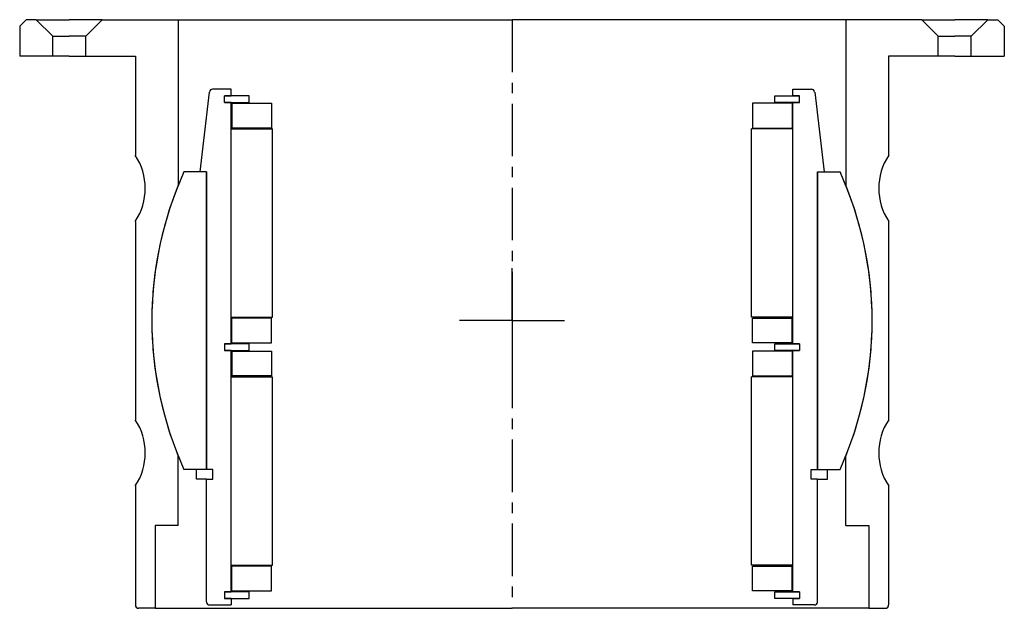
# Model space of a CAD drawing. Header units: millimetres. Extents: x -149 to 149, y -178 to 0.
import ezdxf

# ---------------------------------------------------------------- set-up
doc = ezdxf.new("R2010")
doc.units = ezdxf.units.MM
doc.header["$LTSCALE"] = 0.5
doc.header["$MEASUREMENT"] = 0
doc.linetypes.add('CENTER', pattern=[50.8, 31.75, -6.35, 6.35, -6.35])
doc.layers.get('0').update_dxf_attribs({"linetype": 'CONTINUOUS'})
doc.layers.add('Center', color=1, linetype='CENTER')

# ---------------------------------------------------------------- blocks, each defined once
blk = doc.blocks.new('M29-120 & M25-120')
for p, q in [((-147, 0), (-149, -2)), ((-144, 0), (-147, 0)), ((-144, 0), (-139, -5)), ((-144, 0), (-134, 0)), ((-124, 0), (-134, 0)), ((-124, 0), (-129, -5)), ((-124, 0), (0, 0)), ((-101, 0), (-101, -50.01)), ((124, 0), (0, 0)), ((101, 0), (101, -50.01)), ((124, 0), (129, -5)), ((124, 0), (134, 0)), ((144, 0), (134, 0)), ((144, 0), (139, -5)), ((144, 0), (147, 0)), ((147, 0), (149, -2)), ((-149, -2), (-149, -11)), ((149, -2), (149, -11)), ((-139, -11), (-139, -5)), ((-139, -5), (-134, -5)), ((-129, -5), (-134, -5)), ((-129, -11), (-129, -5)), ((129, -5), (134, -5)), ((129, -11), (129, -5)), ((139, -5), (134, -5)), ((139, -11), (139, -5)), ((-139, -11), (-149, -11)), ((-134, -11), (-139, -11)), ((-134, -11), (-129, -11)), ((-129, -11), (-114, -11)), ((-114, -11), (-114, -41)), ((129, -11), (114, -11)), ((114, -11), (114, -41)), ((134, -11), (129, -11)), ((134, -11), (139, -11)), ((139, -11), (149, -11)), ((-114, -61), (-114, -91)), ((114, -61), (114, -91)), ((-114, -91), (-114, -121)), ((114, -91), (114, -121)), ((-101, -153), (-101, -131.99)), ((101, -153), (101, -131.99)), ((-114, -141), (-114, -177)), ((114, -141), (114, -177)), ((-108, -153), (-108, -178)), ((-101, -153), (-108, -153)), ((101, -153), (108, -153)), ((108, -153), (108, -178)), ((-108, -178), (-113, -178)), ((-108, -178), (0, -178)), ((108, -178), (0, -178)), ((108, -178), (113, -178))]:
    blk.add_line(p, q)
for centre, radius, start, end in [((-129.17, -51), 18.17, 326.6015, 33.3985), ((129.17, -51), 18.17, 146.6015, 213.3985), ((0, -91), 109, 157.9117, 202.0883), ((0, -91), 109, 337.9117, 22.0883), ((-129.17, -131), 18.17, 326.6015, 33.3985), ((129.17, -131), 18.17, 146.6015, 213.3985), ((-113, -177), 1, 180, 270), ((113, -177), 1, 270, 0)]:
    blk.add_arc(centre, radius, start, end)
at = {"layer": 'Center'}
blk.add_line((0, 0), (0, -178), dxfattribs=at)
blk = doc.blocks.new('M27-160 & M15-140 - dia145')
for p, q in [((-92.5, 85), (-92.5, 48)), ((-91.5, 86), (-85, 86)), ((-87, 82), (-87, 84)), ((-85, 84), (-87, 84)), ((-85, 84), (-87, 84)), ((-87, 84), (-79.5, 84)), ((-85, 84), (-85, 86)), ((-79.5, 84), (-79.5, 82)), ((87, 84), (79.5, 84)), ((79.5, 84), (79.5, 82)), ((91.5, 86), (85, 86)), ((85, 84), (85, 86)), ((85, 84), (87, 84)), ((85, 84), (87, 84)), ((87, 82), (87, 84)), ((92.5, 85), (92.5, 48)), ((-87, 82), (-85, 82)), ((-87, 82), (-85, 82)), ((-79.5, 82), (-87, 82)), ((-85, 82), (-85, 9)), ((-84.75, 81.75), (-84.75, 74.25)), ((-84.75, 81.75), (-72.75, 81.75)), ((-72.75, 81.75), (-72.75, 74.25)), ((84.75, 81.75), (72.75, 81.75)), ((72.75, 81.75), (72.75, 74.25)), ((79.5, 82), (87, 82)), ((84.75, 81.75), (84.75, 74.25)), ((87, 82), (85, 82)), ((87, 82), (85, 82)), ((85, 82), (85, 9)), ((-85, 74), (-72.5, 74)), ((-85, 74), (-85, 17)), ((-72.75, 74.25), (-84.75, 74.25)), ((-72.5, 74), (-72.5, 17)), ((72.5, 74), (72.5, 17)), ((85, 74), (72.5, 74)), ((72.75, 74.25), (84.75, 74.25)), ((85, 74), (85, 17)), ((-92.5, 48), (-95.5, 48)), ((-95.5, 48), (-95.5, 45)), ((-92.5, 48), (-90.5, 48)), ((-90.5, 48), (-90.5, 45)), ((90.5, 48), (90.5, 45)), ((92.5, 48), (90.5, 48)), ((92.5, 48), (95.5, 48)), ((95.5, 48), (95.5, 45)), ((-92.5, 45), (-99.28, 45)), ((-92.5, 45), (-92.5, -45)), ((-92.5, 45), (-92.5, -45)), ((-90.5, 45), (-92.5, 45)), ((-92.5, 45), (-92.5, -45)), ((-92.5, -45), (-92.5, 45)), ((90.5, 45), (92.5, 45)), ((92.5, -45), (92.5, 45)), ((92.5, 45), (99.28, 45)), ((92.5, 45), (92.5, -45)), ((92.5, 45), (92.5, -45)), ((92.5, 45), (92.5, -45)), ((-85, 17), (-72.5, 17)), ((-72.75, 16.75), (-84.75, 16.75)), ((-84.75, 9.25), (-84.75, 16.75)), ((-72.75, 9.25), (-72.75, 16.75)), ((85, 17), (72.5, 17)), ((72.75, 9.25), (72.75, 16.75)), ((72.75, 16.75), (84.75, 16.75)), ((84.75, 9.25), (84.75, 16.75)), ((-87, 7), (-87, 9)), ((-85, 9), (-87, 9)), ((-85, 9), (-87, 9)), ((-87, 9), (-79.5, 9)), ((-84.75, 9.25), (-72.75, 9.25)), ((-79.5, 9), (-79.5, 7)), ((84.75, 9.25), (72.75, 9.25)), ((87, 9), (79.5, 9)), ((79.5, 9), (79.5, 7)), ((85, 9), (87, 9)), ((85, 9), (87, 9)), ((87, 7), (87, 9)), ((-85, 7), (-87, 7)), ((-87, 7), (-85, 7)), ((-79.5, 7), (-87, 7)), ((-85, 7), (-85, -66)), ((-84.75, 6.75), (-72.75, 6.75)), ((-84.75, 6.75), (-84.75, -0.75)), ((-72.75, 6.75), (-72.75, -0.75)), ((72.75, 6.75), (72.75, -0.75)), ((84.75, 6.75), (72.75, 6.75)), ((79.5, 7), (87, 7)), ((84.75, 6.75), (84.75, -0.75)), ((87, 7), (85, 7)), ((85, 7), (87, 7)), ((85, 7), (85, -66)), ((-85, -1), (-85, -58)), ((-85, -1), (-72.5, -1)), ((-72.75, -0.75), (-84.75, -0.75)), ((-72.5, -1), (-72.5, -58)), ((85, -1), (72.5, -1)), ((72.5, -1), (72.5, -58)), ((72.75, -0.75), (84.75, -0.75)), ((85, -1), (85, -58)), ((-92.5, -45), (-99.28, -45)), ((-91.61, -69.12), (-94.5, -45)), ((-92.5, -45), (-94.5, -45)), ((-92.5, -45), (-94.5, -45)), ((91.61, -69.12), (94.5, -45)), ((92.5, -45), (99.28, -45)), ((92.5, -45), (94.5, -45)), ((92.5, -45), (94.5, -45)), ((-85, -58), (-72.5, -58)), ((-84.75, -65.75), (-84.75, -58.25)), ((-72.75, -58.25), (-84.75, -58.25)), ((-72.75, -65.75), (-72.75, -58.25)), ((85, -58), (72.5, -58)), ((72.75, -58.25), (84.75, -58.25)), ((72.75, -65.75), (72.75, -58.25)), ((84.75, -65.75), (84.75, -58.25)), ((-87, -66), (-79.5, -66)), ((-85, -66), (-87, -66)), ((-87, -66), (-87, -68)), ((-85, -66), (-87, -66)), ((-79.5, -68), (-87, -68)), ((-87, -68), (-85, -68)), ((-87, -68), (-85, -68)), ((-85, -68), (-85, -70)), ((-84.75, -65.75), (-72.75, -65.75)), ((-79.5, -66), (-79.5, -68)), ((84.75, -65.75), (72.75, -65.75)), ((79.5, -66), (79.5, -68)), ((87, -66), (79.5, -66)), ((79.5, -68), (87, -68)), ((85, -66), (87, -66)), ((85, -66), (87, -66)), ((87, -68), (85, -68)), ((85, -68), (85, -70)), ((87, -68), (85, -68)), ((87, -66), (87, -68)), ((-85, -70), (-90.61, -70)), ((85, -70), (90.61, -70))]:
    blk.add_line(p, q)
for centre, radius, start, end in [((-91.5, 85), 1, 90, 180), ((91.5, 85), 1, 0, 90), ((0, 0), 109, 155.6164, 204.3836), ((0, 0), 109, 335.6164, 24.3836), ((-90.61, -69), 1, 186.8428, 270), ((90.61, -69), 1, 270, 353.1572)]:
    blk.add_arc(centre, radius, start, end)
at = {"layer": 'Center'}
for q in [(0, 18.34), (-17.84, 0), (18.34, 0), (0, -18.34)]:
    blk.add_line((0, 0), q, dxfattribs=at)

msp = doc.modelspace()

# ---------------------------------------------------------------- block references
msp.add_blockref('M29-120 & M25-120', (0, 0))
at = {"rotation": 180}
msp.add_blockref('M27-160 & M15-140 - dia145', (0, -91), dxfattribs=at)

doc.saveas('drawing.dxf')
